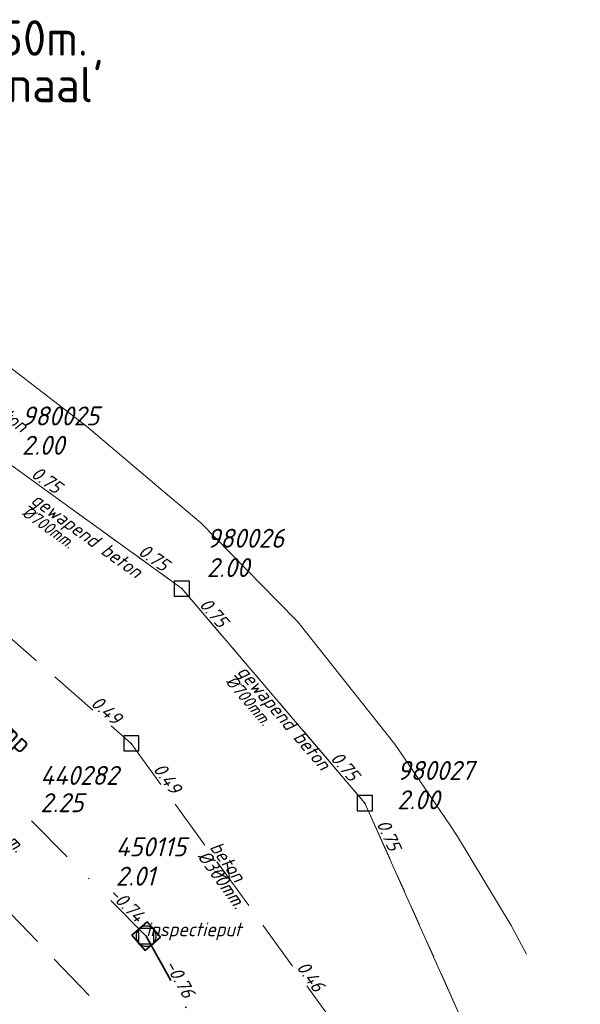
# Model space of a CAD drawing. Header units: metres. Extents: x 152202 to 157341, y 461610 to 468701.
# Tile 168 of 238: x 156063 to 156119, y 463933 to 464031. Entities that reach past the tile are written whole.
import ezdxf
from ezdxf.enums import TextEntityAlignment as Align
from ezdxf.lldxf.tags import DXFTag

# ---------------------------------------------------------------- set-up
doc = ezdxf.new("R2010")
doc.units = ezdxf.units.M
doc.header["$PDMODE"] = 64
doc.header["$PDSIZE"] = 1.5
for name, pattern in [('RI-GWA', [18.45, 6, -1.8, 1.75, -1.8, 1.75, -1.8, 1.75, -1.8]), ('RI-HWA', [7.4, 5, -2.4]), ('RI-VWA', [11, 5, -3, 0, -3])]:
    doc.linetypes.add(name, pattern=pattern)
doc.layers.get('0').update_dxf_attribs({"linetype": 'CONTINUOUS'})
doc.layers.get('DEFPOINTS').update_dxf_attribs({"linetype": 'CONTINUOUS'})
for name, color, linetype, lineweight in [('B-OI-RI-GWA-MATERIAAL-T18', 10, 'CONTINUOUS', 18), ('B-OI-RI-GWA-PUTDEKSELHOOGTE-T25', 10, 'CONTINUOUS', 25), ('B-OI-RI-GWA_BOB-T18', 10, 'CONTINUOUS', 18), ('B-OI-RI-GWA_DIAMETER-T18', 10, 'CONTINUOUS', 18), ('B-OI-RI-GWA_PUTNUMMER-T18', 10, 'CONTINUOUS', 18), ('B-OI-RI-GWA_RIOOLPUT-S', 10, 'CONTINUOUS', 25), ('B-OI-RI-GWA_TRANSPORTLEIDING-G', 10, 'RI-GWA', 18), ('B-OI-RI-HWA-BOB-T18', 150, 'CONTINUOUS', 18), ('B-OI-RI-HWA-MATERIAAL-T18', 150, 'CONTINUOUS', 18), ('B-OI-RI-HWA-PUTDEKSELHOOGTE-T25', 150, 'CONTINUOUS', 25), ('B-OI-RI-HWA-PUTNUMMER-T25', 150, 'CONTINUOUS', 25), ('B-OI-RI-HWA_DIAMETER-T18', 150, 'CONTINUOUS', 18), ('B-OI-RI-HWA_RIOOLPUT-S', 150, 'CONTINUOUS', 25), ('B-OI-RI-HWA_TRANSPORTLEIDING-G', 150, 'RI-HWA', 18), ('B-OI-RI-PERSLEIDING-G', 210, 'RI-PERS', 18), ('B-OI-RI-STROOMRICHTING-S', 252, 'CONTINUOUS', 25), ('B-OI-WH-WATERPEIL-T35', 3, 'CONTINUOUS', 35), ('B-RO-OG-TOPOGRAFIE-T18', 2, 'CONTINUOUS', 18), ('B-RO-OG-WATER_KANAAL-GV', 251, 'CONTINUOUS', 18), ('N-OI-RI-VWA-BOB-T18', 36, 'CONTINUOUS', 18), ('N-OI-RI-VWA-DIAMETER-HOOGTE-T18', 36, 'CONTINUOUS', 18), ('N-OI-RI-VWA_PUTDEKSELHOOGTE-T25', 36, 'CONTINUOUS', 25), ('N-OI-RI-VWA_PUTNUMMER-T25', 36, 'CONTINUOUS', 25), ('N-OI-RI-VWA_RIOOLPUT-S', 36, 'CONTINUOUS', 25), ('N-OI-RI-VWA_TRANSPORTLEIDING-G', 36, 'RI-VWA', 35)]:
    doc.layers.add(name, color=color, linetype=linetype, lineweight=lineweight)
doc.styles.add('NLCS-ISO-M200-T18', font='NLCS-ISO.ttf', dxfattribs={"height": 360})
doc.styles.add('NLCS-ISO-M500-T18_CURSIEF', font='NLCS-ISO.ttf', dxfattribs={"oblique": 15, "height": 0.9})
doc.styles.add('NLCS-ISO-M750-T18_CURSIEF', font='NLCS-ISO.ttf', dxfattribs={"oblique": 15, "height": 1.35})
doc.styles.add('NLCS-ISO-M750-T25_CURSIEF', font='NLCS-ISO.ttf', dxfattribs={"oblique": 15, "height": 1.875})
doc.styles.add('NLCS-ISO-M750-T35', font='NLCS-ISO.ttf', dxfattribs={"height": 2.625})
tags = doc.linetypes.add('RI-PERS', pattern='A,7,-2,["P",Standard,S=1.8,R=0,X=-0.5,Y=-0.9],-2,7,-2,[102,NLCS.SHX,S=1,R=180,X=0,Y=0],-2', length=22).pattern_tags.tags
tags[6] = DXFTag(74, 10)

# ---------------------------------------------------------------- blocks, each defined once
blk = doc.blocks.new('ACMAP_ANN_TEMPLATE_vwa-diam-hoogte')
at = {"style": 'NLCS-ISO-M750-T18_CURSIEF', "oblique": 15}
blk.add_attdef('vwa-diam-hoogte', (6.5, -1.3), '', height=1.35, dxfattribs=at)
blk = doc.blocks.new('ACMAP_ANN_TEMPLATE_vwa-nap-l')
at = {"style": 'NLCS-ISO-M750-T18_CURSIEF', "oblique": 15}
blk.add_attdef('vwa-nap-l', (3.3, 0.2), '', height=1.35, dxfattribs=at)
blk = doc.blocks.new('ACMAP_ANN_TEMPLATE_vwa-nap-r')
at = {"style": 'NLCS-ISO-M750-T18_CURSIEF', "oblique": 15}
blk.add_attdef('vwa-nap-r', (-5.6, 0.2), '', height=1.35, dxfattribs=at)
blk = doc.blocks.new('ACMAP_ANN_TEMPLATE_type knoop')
at = {"layer": 'DEFPOINTS', "style": 'NLCS-ISO-M750-T18_CURSIEF', "oblique": 15}
blk.add_attdef('type_knoop', (0, 0), '', height=1.35, dxfattribs=at)
blk = doc.blocks.new('ACMAP_ANN_TEMPLATE_vwa-puth')
at = {"style": 'NLCS-ISO-M750-T25_CURSIEF', "oblique": 15}
blk.add_attdef('vwa-puth', (-3, 5), '', height=1.875, dxfattribs=at)
blk = doc.blocks.new('ACMAP_ANN_TEMPLATE_vwa-putnr')
at = {"style": 'NLCS-ISO-M750-T25_CURSIEF', "oblique": 15}
blk.add_attdef('vaw-putnr', (-3, 7.9), '', height=1.875, dxfattribs=at)
blk = doc.blocks.new('ACMAP_ANN_TEMPLATE_hwa-diam')
at = {"style": 'NLCS-ISO-M750-T18_CURSIEF', "oblique": 15}
blk.add_attdef('hwa-diam', (-3.7, -1.3), '', height=1.35, dxfattribs=at)
blk = doc.blocks.new('ACMAP_ANN_TEMPLATE_hwa-materiaal')
at = {"style": 'NLCS-ISO-M750-T18_CURSIEF', "oblique": 15}
blk.add_attdef('hwa-mat', (-3.7, 0.2), '', height=1.35, dxfattribs=at)
blk = doc.blocks.new('ACMAP_ANN_TEMPLATE_hwa-nap-l')
at = {"style": 'NLCS-ISO-M750-T18_CURSIEF', "oblique": 15}
blk.add_attdef('hwa-nap-l', (3.3, 0.2), '', height=1.35, dxfattribs=at)
blk = doc.blocks.new('ACMAP_ANN_TEMPLATE_hwa-nap-r')
at = {"style": 'NLCS-ISO-M750-T18_CURSIEF', "oblique": 15}
blk.add_attdef('hwa-nap-r', (-5.6, 0.2), '', height=1.35, dxfattribs=at)
blk = doc.blocks.new('ACMAP_ANN_TEMPLATE_gwa-diam')
at = {"style": 'NLCS-ISO-M500-T18_CURSIEF', "oblique": 15}
blk.add_attdef('gwa-diam', (-2.2, -1.3), '', height=1.2, dxfattribs=at)
blk = doc.blocks.new('ACMAP_ANN_TEMPLATE_gwa-materiaal')
at = {"style": 'NLCS-ISO-M750-T18_CURSIEF', "oblique": 15}
blk.add_attdef('gwa-mat', (-2.2, 0.2), '', height=1.35, dxfattribs=at)
blk = doc.blocks.new('ACMAP_ANN_TEMPLATE_gwa-nap-l')
at = {"style": 'NLCS-ISO-M750-T18_CURSIEF', "oblique": 15}
blk.add_attdef('gwa-nap-l', (2.3, 0.2), '', height=1.35, dxfattribs=at)
blk = doc.blocks.new('ACMAP_ANN_TEMPLATE_gwa-nap-r')
at = {"style": 'NLCS-ISO-M750-T18_CURSIEF', "oblique": 15}
blk.add_attdef('gwa-nap-r', (-5.6, 0.2), '', height=1.35, dxfattribs=at)
blk = doc.blocks.new('ACMAP_ANN_TEMPLATE_hwa-puth')
at = {"color": 0, "linetype": 'ByBlock', "style": 'NLCS-ISO-M750-T25_CURSIEF', "oblique": 15}
blk.add_attdef('hwa-puth', (-9, -6.8), '', height=1.875, dxfattribs=at)
blk = doc.blocks.new('ACMAP_ANN_TEMPLATE_hwa-putnr')
at = {"color": 0, "linetype": 'ByBlock', "style": 'NLCS-ISO-M750-T25_CURSIEF', "oblique": 15}
blk.add_attdef('hwa-putnr', (-9, -4.1), '', height=1.875, dxfattribs=at)
blk = doc.blocks.new('ACMAP_ANN_TEMPLATE_gwa-puth')
at = {"style": 'NLCS-ISO-M750-T25_CURSIEF', "oblique": 15}
blk.add_attdef('gwa-puth', (3, -5), '', height=1.875, dxfattribs=at)
blk = doc.blocks.new('ACMAP_ANN_TEMPLATE_gwa-putnr')
at = {"style": 'NLCS-ISO-M750-T25_CURSIEF', "oblique": 15}
blk.add_attdef('gwa-putnr', (3, -2.1), '', height=1.875, dxfattribs=at)
blk = doc.blocks.new('B-SRI-PUT_VWA-SO')
at = {"flags": 128}
blk.add_lwpolyline([(-2, 2), (2, 2), (2, -2), (-2, -2)], close=True, dxfattribs=at)
at = {"lineweight": -3, "flags": 128}
blk.add_lwpolyline([(2, -2), (2, 2), (-2, 2), (-2, -2)], close=True, dxfattribs=at)
at = {"lineweight": -3}
blk.add_circle((0, 0), 2, dxfattribs=at)

msp = doc.modelspace()

# ---------------------------------------------------------------- linework, layer by layer
at = {"layer": 'B-OI-RI-GWA_RIOOLPUT-S', "transparency": 33554623}
for p in [(156079.3, 463974.4), (156097.4, 463953.2)]:
    msp.add_point(p, dxfattribs=at)
at = {"layer": 'B-OI-RI-GWA_TRANSPORTLEIDING-G'}
for p, q in [((156062.3, 463986.7), (156079.3, 463974.4)), ((156079.3, 463974.4), (156097.4, 463953.2)), ((156097.4, 463953.2), (156118.7, 463905.6))]:
    msp.add_line(p, q, dxfattribs=at)
at = {"layer": 'B-OI-RI-HWA_RIOOLPUT-S'}
msp.add_point((156074.3, 463959.1), dxfattribs=at)
at = {"layer": 'B-OI-RI-HWA_TRANSPORTLEIDING-G'}
for p, q in [((156044.4, 463985.1), (156074.3, 463959.1)), ((156085.5, 463918.15), (156027.9, 463978.2)), ((156074.3, 463959.1), (156093.7, 463932.3))]:
    msp.add_line(p, q, dxfattribs=at)
at = {"layer": 'B-OI-RI-PERSLEIDING-G'}
for p, q in [((156062.3, 463986.7), (156079.3, 463974.4)), ((156079.3, 463974.4), (156097.4, 463953.2)), ((156097.4, 463953.2), (156118.7, 463905.6))]:
    msp.add_line(p, q, dxfattribs=at)
at = {"layer": 'B-OI-RI-STROOMRICHTING-S'}
msp.add_lwpolyline([(156083.74, 463947.29), (156084, 463945.7), (156082.57, 463946.44)], dxfattribs=at)
at = {"layer": 'B-RO-OG-WATER_KANAAL-GV'}
msp.add_lwpolyline([(156012.653, 464026.152), (156016.339, 464024.292), (156028.6, 464017.097), (156029.839, 464016.37), (156035.761, 464012.895), (156040.692, 464010.079), (156047.019, 464006.466), (156049.308, 464005.023), (156057.278, 464000), (156058.261, 463999.381), (156060.241, 463997.857), (156069.885, 463990.437), (156077.445, 463984.041), (156081.159, 463980.898), (156088.682, 463973.231), (156090.766, 463971.108), (156095.562, 463965.075), (156100.228, 463959.205), (156100.301, 463959.113), (156105.857, 463950.938), (156106.567, 463949.894), (156111.877, 463941.085), (156113.373, 463938.25)], dxfattribs=at)
at = {"layer": 'N-OI-RI-VWA_RIOOLPUT-S'}
msp.add_point((156075.77, 463940.04), dxfattribs=at)
at = {"layer": 'N-OI-RI-VWA_TRANSPORTLEIDING-G'}
for p, q in [((156040.95, 463975.05), (156075.77, 463940.04)), ((156075.77, 463940.04), (156098.67, 463899.07))]:
    msp.add_line(p, q, dxfattribs=at)

# ---------------------------------------------------------------- block references
at = {"layer": 'B-OI-RI-GWA-MATERIAAL-T18', "transparency": 33554623}
ref = msp.add_blockref('ACMAP_ANN_TEMPLATE_gwa-materiaal', (156054.612, 463995.911), dxfattribs=dict(at, rotation=323.9924384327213))
ref.add_attrib('gwa-mat', 'gewapend beton', (156052.95, 463997.366), dxfattribs={"layer": '0', "color": 0, "linetype": 'ByBlock', "height": 1.35, "rotation": 323.99244, "style": 'NLCS-ISO-M750-T18_CURSIEF', "oblique": 15})
ref = msp.add_blockref('ACMAP_ANN_TEMPLATE_gwa-materiaal', (156065.937, 463981.479), dxfattribs=dict(at, rotation=324.1131555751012))
ref.add_attrib('gwa-mat', 'gewapend beton', (156064.272, 463982.93), dxfattribs={"layer": '0', "color": 0, "linetype": 'ByBlock', "height": 1.35, "rotation": 324.11316, "style": 'NLCS-ISO-M750-T18_CURSIEF', "oblique": 15})
ref = msp.add_blockref('ACMAP_ANN_TEMPLATE_gwa-materiaal', (156085.97, 463964.349), dxfattribs=dict(at, rotation=310.489824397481))
ref.add_attrib('gwa-mat', 'gewapend beton', (156084.694, 463966.152), dxfattribs={"layer": '0', "color": 0, "linetype": 'ByBlock', "height": 1.35, "rotation": 310.48982, "style": 'NLCS-ISO-M750-T18_CURSIEF', "oblique": 15})
at = {"layer": 'B-OI-RI-GWA-PUTDEKSELHOOGTE-T25', "transparency": 33554623}
ref = msp.add_blockref('ACMAP_ANN_TEMPLATE_gwa-puth', (156060.476, 463992.634), dxfattribs=at)
ref.add_attrib('gwa-puth', '2.00', (156063.476, 463987.634), dxfattribs={"layer": '0', "color": 0, "linetype": 'ByBlock', "height": 1.875, "style": 'NLCS-ISO-M750-T25_CURSIEF', "oblique": 15})
ref = msp.add_blockref('ACMAP_ANN_TEMPLATE_gwa-puth', (156078.764, 463980.544), dxfattribs=at)
ref.add_attrib('gwa-puth', '2.00', (156081.764, 463975.544), dxfattribs={"layer": '0', "color": 0, "linetype": 'ByBlock', "height": 1.875, "style": 'NLCS-ISO-M750-T25_CURSIEF', "oblique": 15})
ref = msp.add_blockref('ACMAP_ANN_TEMPLATE_gwa-puth', (156097.583, 463957.59), dxfattribs=at)
ref.add_attrib('gwa-puth', '2.00', (156100.583, 463952.59), dxfattribs={"layer": '0', "color": 0, "linetype": 'ByBlock', "height": 1.875, "style": 'NLCS-ISO-M750-T25_CURSIEF', "oblique": 15})
at = {"layer": 'B-OI-RI-GWA_BOB-T18', "transparency": 33554623}
ref = msp.add_blockref('ACMAP_ANN_TEMPLATE_gwa-nap-l', (156062.3, 463986.7), dxfattribs=dict(at, rotation=324.1131555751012))
ref.add_attrib('gwa-nap-l', '0.75', (156064.281, 463985.514), dxfattribs={"layer": '0', "color": 0, "linetype": 'ByBlock', "height": 1.35, "rotation": 324.11316, "style": 'NLCS-ISO-M750-T18_CURSIEF', "oblique": 15})
ref = msp.add_blockref('ACMAP_ANN_TEMPLATE_gwa-nap-r', (156079.3, 463974.4), dxfattribs=dict(at, rotation=324.1131555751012))
ref.add_attrib('gwa-nap-r', '0.75', (156074.88, 463977.845), dxfattribs={"layer": '0', "color": 0, "linetype": 'ByBlock', "height": 1.35, "rotation": 324.11316, "style": 'NLCS-ISO-M750-T18_CURSIEF', "oblique": 15})
ref = msp.add_blockref('ACMAP_ANN_TEMPLATE_gwa-nap-l', (156079.3, 463974.4), dxfattribs=dict(at, rotation=310.489824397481))
ref.add_attrib('gwa-nap-l', '0.75', (156080.946, 463972.781), dxfattribs={"layer": '0', "color": 0, "linetype": 'ByBlock', "height": 1.35, "rotation": 310.48982, "style": 'NLCS-ISO-M750-T18_CURSIEF', "oblique": 15})
ref = msp.add_blockref('ACMAP_ANN_TEMPLATE_gwa-nap-r', (156097.4, 463953.2), dxfattribs=dict(at, rotation=310.489824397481))
ref.add_attrib('gwa-nap-r', '0.75', (156093.916, 463957.589), dxfattribs={"layer": '0', "color": 0, "linetype": 'ByBlock', "height": 1.35, "rotation": 310.48982, "style": 'NLCS-ISO-M750-T18_CURSIEF', "oblique": 15})
ref = msp.add_blockref('ACMAP_ANN_TEMPLATE_gwa-nap-l', (156097.4, 463953.2), dxfattribs=dict(at, rotation=294.1075130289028))
ref.add_attrib('gwa-nap-l', '0.75', (156098.522, 463951.182), dxfattribs={"layer": '0', "color": 0, "linetype": 'ByBlock', "height": 1.35, "rotation": 294.10751, "style": 'NLCS-ISO-M750-T18_CURSIEF', "oblique": 15})
at = {"layer": 'B-OI-RI-GWA_DIAMETER-T18', "transparency": 33554623}
ref = msp.add_blockref('ACMAP_ANN_TEMPLATE_gwa-diam', (156065.937, 463981.479), dxfattribs=dict(at, rotation=324.1131555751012))
ref.add_attrib('gwa-diam', '%%c700mm.', (156063.392, 463981.715), dxfattribs={"layer": '0', "color": 0, "linetype": 'ByBlock', "height": 1.2, "rotation": 324.11316, "style": 'NLCS-ISO-M500-T18_CURSIEF', "oblique": 15})
ref = msp.add_blockref('ACMAP_ANN_TEMPLATE_gwa-diam', (156085.97, 463964.349), dxfattribs=dict(at, rotation=310.489824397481))
ref.add_attrib('gwa-diam', '%%c700mm.', (156083.553, 463965.178), dxfattribs={"layer": '0', "color": 0, "linetype": 'ByBlock', "height": 1.2, "rotation": 310.48982, "style": 'NLCS-ISO-M500-T18_CURSIEF', "oblique": 15})
at = {"layer": 'B-OI-RI-GWA_PUTNUMMER-T18', "transparency": 33554623}
ref = msp.add_blockref('ACMAP_ANN_TEMPLATE_gwa-putnr', (156060.476, 463992.634), dxfattribs=at)
ref.add_attrib('gwa-putnr', '980025', (156063.476, 463990.534), dxfattribs={"layer": '0', "color": 0, "linetype": 'ByBlock', "height": 1.875, "style": 'NLCS-ISO-M750-T25_CURSIEF', "oblique": 15})
ref = msp.add_blockref('ACMAP_ANN_TEMPLATE_gwa-putnr', (156078.764, 463980.544), dxfattribs=at)
ref.add_attrib('gwa-putnr', '980026', (156081.764, 463978.444), dxfattribs={"layer": '0', "color": 0, "linetype": 'ByBlock', "height": 1.875, "style": 'NLCS-ISO-M750-T25_CURSIEF', "oblique": 15})
ref = msp.add_blockref('ACMAP_ANN_TEMPLATE_gwa-putnr', (156097.583, 463957.59), dxfattribs=at)
ref.add_attrib('gwa-putnr', '980027', (156100.583, 463955.49), dxfattribs={"layer": '0', "color": 0, "linetype": 'ByBlock', "height": 1.875, "style": 'NLCS-ISO-M750-T25_CURSIEF', "oblique": 15})
at = {"layer": 'B-OI-RI-HWA-BOB-T18'}
ref = msp.add_blockref('ACMAP_ANN_TEMPLATE_hwa-nap-r', (156074.3, 463959.1), dxfattribs=dict(at, rotation=318.9909130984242))
ref.add_attrib('hwa-nap-r', '0.49', (156070.205, 463962.926), dxfattribs={"layer": '0', "color": 0, "linetype": 'ByBlock', "height": 1.35, "rotation": 318.99091, "style": 'NLCS-ISO-M750-T18_CURSIEF', "oblique": 15})
ref = msp.add_blockref('ACMAP_ANN_TEMPLATE_hwa-nap-l', (156074.3, 463959.1), dxfattribs=dict(at, rotation=305.9000496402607))
ref.add_attrib('hwa-nap-l', '0.49', (156076.397, 463956.544), dxfattribs={"layer": '0', "color": 0, "linetype": 'ByBlock', "height": 1.35, "rotation": 305.90005, "style": 'NLCS-ISO-M750-T18_CURSIEF', "oblique": 15})
ref = msp.add_blockref('ACMAP_ANN_TEMPLATE_hwa-nap-r', (156093.7, 463932.3), dxfattribs=dict(at, rotation=305.9000496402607))
ref.add_attrib('hwa-nap-r', '0.46', (156090.578, 463936.954), dxfattribs={"layer": '0', "color": 0, "linetype": 'ByBlock', "height": 1.35, "rotation": 305.90005, "style": 'NLCS-ISO-M750-T18_CURSIEF', "oblique": 15})
at = {"layer": 'B-OI-RI-HWA-MATERIAAL-T18'}
ref = msp.add_blockref('ACMAP_ANN_TEMPLATE_hwa-materiaal', (156084, 463945.7), dxfattribs=dict(at, rotation=305.9000496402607))
ref.add_attrib('hwa-mat', 'beton', (156081.992, 463948.814), dxfattribs={"layer": '0', "color": 0, "linetype": 'ByBlock', "height": 1.35, "rotation": 305.90005, "style": 'NLCS-ISO-M750-T18_CURSIEF', "oblique": 15})
at = {"layer": 'B-OI-RI-HWA-PUTDEKSELHOOGTE-T25'}
msp.add_blockref('ACMAP_ANN_TEMPLATE_hwa-puth', (156074.3, 463959.1), dxfattribs=at).add_auto_attribs({'hwa-puth': '2.25'})
at = {"layer": 'B-OI-RI-HWA-PUTNUMMER-T25'}
msp.add_blockref('ACMAP_ANN_TEMPLATE_hwa-putnr', (156074.3, 463959.1), dxfattribs=at).add_auto_attribs({'hwa-putnr': '440282'})
at = {"layer": 'B-OI-RI-HWA_DIAMETER-T18'}
ref = msp.add_blockref('ACMAP_ANN_TEMPLATE_hwa-diam', (156084, 463945.7), dxfattribs=dict(at, rotation=305.9000496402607))
ref.add_attrib('hwa-diam', '%%c300mm.', (156080.777, 463947.935), dxfattribs={"layer": '0', "color": 0, "linetype": 'ByBlock', "height": 1.35, "rotation": 305.90005, "style": 'NLCS-ISO-M750-T18_CURSIEF', "oblique": 15})
at = {"layer": 'DEFPOINTS'}
msp.add_blockref('ACMAP_ANN_TEMPLATE_type knoop', (156075.77, 463940.04), dxfattribs=at).add_auto_attribs({'type_knoop': 'inspectieput'})
at = {"layer": 'N-OI-RI-VWA-BOB-T18'}
for name, rotation, values in [('ACMAP_ANN_TEMPLATE_vwa-nap-r', 314.8441046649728, {'vwa-nap-r': '-0.74'}), ('ACMAP_ANN_TEMPLATE_vwa-nap-l', 299.2028141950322, {'vwa-nap-l': '-0.76'})]:
    msp.add_blockref(name, (156075.77, 463940.04), dxfattribs=dict(at, rotation=rotation)).add_auto_attribs(values)
at = {"layer": 'N-OI-RI-VWA-DIAMETER-HOOGTE-T18', "rotation": 314.8441046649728}
msp.add_blockref('ACMAP_ANN_TEMPLATE_vwa-diam-hoogte', (156054.737, 463958.3), dxfattribs=at).add_auto_attribs({'vwa-diam-hoogte': '/750mm.'})
at = {"layer": 'N-OI-RI-VWA_PUTDEKSELHOOGTE-T25'}
msp.add_blockref('ACMAP_ANN_TEMPLATE_vwa-puth', (156075.77, 463940.04), dxfattribs=at).add_auto_attribs({'vwa-puth': '2.01'})
at = {"layer": 'N-OI-RI-VWA_PUTNUMMER-T25'}
msp.add_blockref('ACMAP_ANN_TEMPLATE_vwa-putnr', (156075.77, 463940.04), dxfattribs=at).add_auto_attribs({'vaw-putnr': '450115'})
at = {"layer": 'N-OI-RI-VWA_RIOOLPUT-S', "xscale": -0.4999999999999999, "yscale": 0.4999999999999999, "zscale": 0.5, "rotation": 220.9030977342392}
msp.add_blockref('B-SRI-PUT_VWA-SO', (156075.77, 463940.04), dxfattribs=at)

# ---------------------------------------------------------------- texts
at = {"layer": 'B-OI-WH-WATERPEIL-T35', "style": 'NLCS-ISO-M750-T35'}
for s, p in [('W.P. +0.50m.', (156045.053, 464027.083)), ("'Valleikanaal'", (156044.859, 464022.487))]:
    msp.add_text(s, height=3.5, dxfattribs=at).set_placement(p)
at = {"layer": 'B-RO-OG-TOPOGRAFIE-T18', "style": 'NLCS-ISO-M200-T18'}
msp.add_text('Ringweg-Kruiskamp', height=1.875, rotation=316.8, dxfattribs=at).set_placement((156056.098, 463965.73), align=Align.MIDDLE)

doc.saveas('drawing.dxf')
